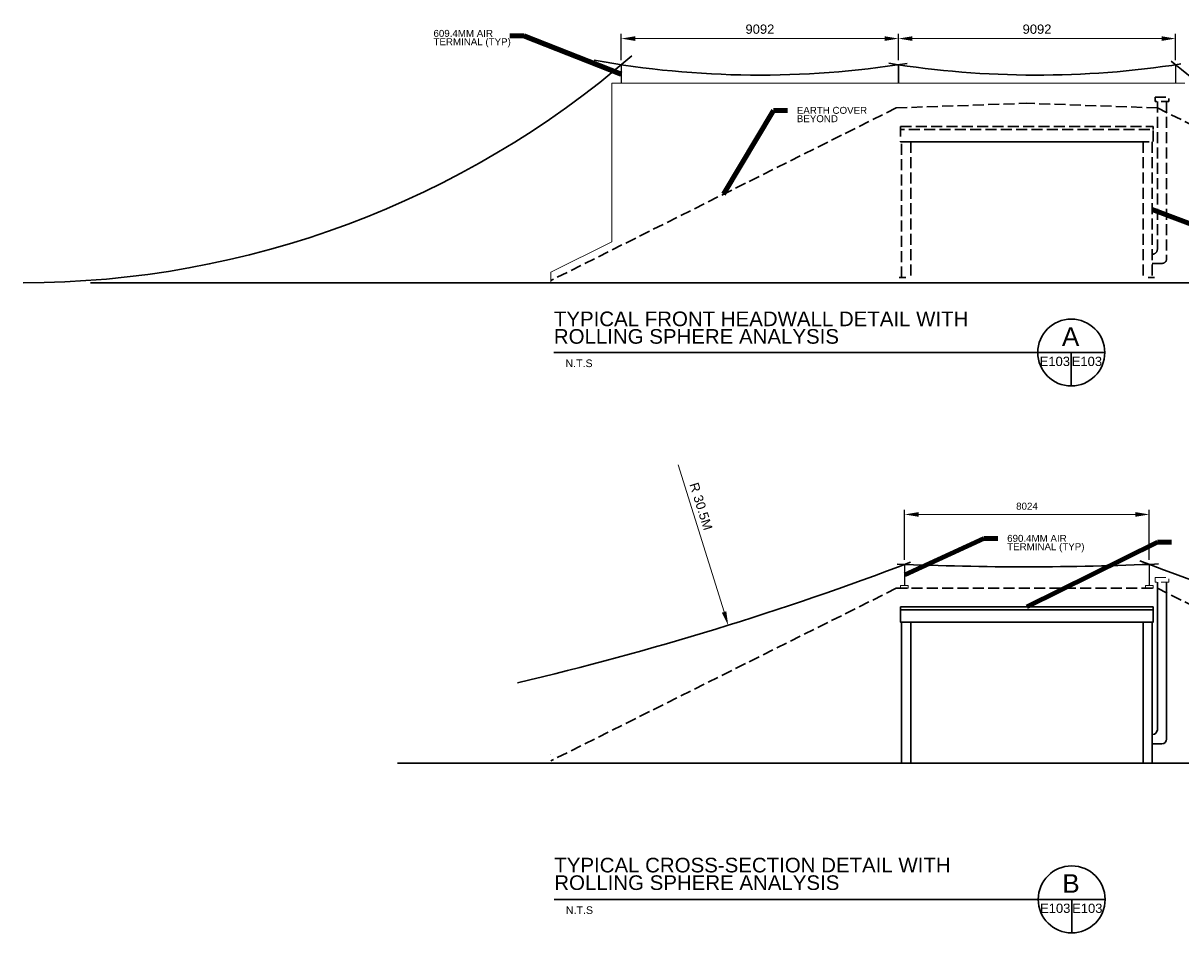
# Model space of a CAD drawing. Header units: inches. Extents: x 6618 to 8889, y -1054 to 435.
# Tile 1 of 2: x 6618 to 8113, y -771 to 405. Entities that reach past the tile are written whole.
import ezdxf

# ---------------------------------------------------------------- set-up
doc = ezdxf.new("R2010")
doc.units = ezdxf.units.IN
doc.header["$LTSCALE"] = 0.5
doc.header["$MEASUREMENT"] = 0
doc.linetypes.add('DGN Style 3', pattern=[39.6032, 28.288, -11.3152])
doc.layers.get('Defpoints').update_dxf_attribs({"lineweight": 0})
for name, color, linetype, lineweight in [('E-ANNO-TEXT', 7, 'Continuous', 0), ('G-ANNO-DIM', 1, 'Continuous', 0), ('G-ANNO-TEXT', 2, 'Continuous', 30), ('S-WALL-LOAD', 3, 'Continuous', 13)]:
    doc.layers.add(name, color=color, linetype=linetype, lineweight=lineweight)
doc.styles.add("_1 4 1'-0_0", font='arial.ttf')
doc.styles.add('Notes', font='arial.ttf', dxfattribs={"height": 0.098425})
doc.styles.add('TITLE 6.35', font='swissk.ttf', dxfattribs={"height": 250})
doc.styles.add('TITLE20', font='simplex.shx', dxfattribs={"height": 5000})
doc.dimstyles.new("1 4 1'-0", dxfattribs={"dimtxt": 12, "dimasz": 18, "dimexe": 6, "dimexo": 6, "dimgap": 6, "dimtad": 1, "dimdec": 0, "dimlfac": 25.4, "dimzin": 11, "dimdsep": 46, "dimtxsty": "_1 4 1'-0_0", "dimcen": 0.09, "dimclrd": 256, "dimadec": 4, "dimazin": 3, "dimtfac": 1, "dimtdec": 0, "dimtofl": 0, "dimtmove": 0, "dimatfit": 2, "dimfxl": 1, "dimfrac": 2, "dimtolj": 1, "dimtzin": 11, "dimlwd": -1, "dimarcsym": 0})

# ---------------------------------------------------------------- blocks, each defined once
blk = doc.blocks.new('*D7')
at = {"layer": 'Defpoints', "color": 0, "transparency": 16777216}
for p in [(7748.4, 385), (7390.4, 351.2), (7748.4, 351.2)]:
    blk.add_point(p, dxfattribs=at)
at = {"layer": 'G-ANNO-DIM', "color": 0, "lineweight": -2, "transparency": 16777216}
for p, q in [((7390.4, 357.2), (7390.4, 391)), ((7748.4, 357.2), (7748.4, 391))]:
    blk.add_line(p, q, dxfattribs=at)
at = {"layer": 'G-ANNO-DIM', "transparency": 16777216}
blk.add_line((7408.4, 385), (7730.4, 385), dxfattribs=at)
for points in [[(7408.4, 388), (7408.4, 382), (7390.4, 385)], [(7730.4, 388), (7730.4, 382), (7748.4, 385)]]:
    blk.add_solid(points, dxfattribs=at)
at = {"layer": 'G-ANNO-DIM', "color": 0, "transparency": 16777216, "insert": (7569.4, 397.1), "char_height": 12, "attachment_point": 5, "style": "_1 4 1'-0_0"}
blk.add_mtext('\\A1;\\H12;9092', dxfattribs=at)
blk = doc.blocks.new('*D6')
at = {"layer": 'Defpoints', "color": 0, "transparency": 16777216}
for p in [(8106.3, 385), (7748.4, 351.2), (8106.3, 351.2)]:
    blk.add_point(p, dxfattribs=at)
at = {"layer": 'G-ANNO-DIM', "color": 0, "lineweight": -2, "transparency": 16777216}
for p, q in [((7748.4, 357.2), (7748.4, 391)), ((8106.3, 357.2), (8106.3, 391))]:
    blk.add_line(p, q, dxfattribs=at)
at = {"layer": 'G-ANNO-DIM', "transparency": 16777216}
blk.add_line((7766.4, 385), (8088.3, 385), dxfattribs=at)
for points in [[(7766.4, 388), (7766.4, 382), (7748.4, 385)], [(8088.3, 388), (8088.3, 382), (8106.3, 385)]]:
    blk.add_solid(points, dxfattribs=at)
at = {"layer": 'G-ANNO-DIM', "color": 0, "transparency": 16777216, "insert": (7927.3, 397.1), "char_height": 12, "attachment_point": 5, "style": "_1 4 1'-0_0"}
blk.add_mtext('\\A1;\\H12;9092', dxfattribs=at)
blk = doc.blocks.new('*D9')
at = {"layer": 'Defpoints', "color": 0, "transparency": 16777216}
for p in [(8072.3, -229.9), (7756.3, -294.4), (8072.3, -294.4)]:
    blk.add_point(p, dxfattribs=at)
at = {"layer": 'G-ANNO-DIM', "color": 0, "lineweight": -2, "transparency": 16777216}
for p, q in [((7756.3, -288.4), (7756.3, -223.9)), ((8072.3, -288.4), (8072.3, -223.9))]:
    blk.add_line(p, q, dxfattribs=at)
at = {"layer": 'G-ANNO-DIM', "transparency": 16777216}
blk.add_line((7774.3, -229.9), (8054.3, -229.9), dxfattribs=at)
for points in [[(7774.3, -226.9), (7774.3, -232.9), (7756.3, -229.9)], [(8054.3, -226.9), (8054.3, -232.9), (8072.3, -229.9)]]:
    blk.add_solid(points, dxfattribs=at)
at = {"layer": 'G-ANNO-DIM', "color": 0, "transparency": 16777216, "insert": (7914.3, -219.3), "char_height": 9, "attachment_point": 5, "style": "_1 4 1'-0_0"}
blk.add_mtext('\\A1;\\H9;8024', dxfattribs=at)

msp = doc.modelspace()

# ---------------------------------------------------------------- linework, layer by layer
at = {"layer": 'E-ANNO-TEXT'}
for points in [[(7390.154, 327.199, 0), (7390.654, 327.199, 0), (7390.654, 351.199, 0), (7390.154, 351.199, 0)], [(7748.101, 327.199, 0), (7748.601, 327.199, 0), (7748.601, 351.199, 0), (7748.101, 351.199, 0)], [(8106.062, 327.199, 0), (8106.562, 327.199, 0), (8106.562, 351.199, 0), (8106.062, 351.199, 0)]]:
    msp.add_3dface(points, dxfattribs=at)
at = {"layer": 'E-ANNO-TEXT', "linetype": 'Continuous'}
for points in [[(7756.099, -321.592), (7756.572, -321.592), (7756.572, -294.411), (7756.099, -294.411)], [(8072.02, -321.592), (8072.493, -321.592), (8072.493, -294.411), (8072.02, -294.411)], [(7751.178, -325.275), (7761.02, -325.275), (7761.02, -321.592), (7751.178, -321.592)], [(8067.335, -325.275), (8077.178, -325.275), (8077.178, -321.592), (8067.335, -321.592)]]:
    msp.add_3dface(points, dxfattribs=at)
at = {"layer": 'E-ANNO-TEXT', "linetype": 'DGN Style 3'}
msp.add_3dface([(8079.678, -311.212, 0), (8097.678, -311.212, 0), (8097.678, -317.212, 0), (8079.678, -317.212, 0)], dxfattribs=at)
at = {"layer": 'G-ANNO-DIM'}
msp.add_line((7463.93, -165.889), (7523.118, -355.926), dxfattribs=at)
msp.add_solid([(7525.983, -355.034), (7520.254, -356.818), (7528.471, -373.112)], dxfattribs=at)
at = {"layer": 'G-ANNO-TEXT', "linetype": 'DGN Style 3'}
for p, q in [((7745.472, 295.427), (7914.178, 301.427)), ((8082.884, 295.427), (7914.178, 301.427)), ((8082.678, 303.49, 0), (8082.678, 112.49, 0)), ((8094.678, 303.49, 0), (8094.678, 100.49, 0)), ((7745.472, 295.427), (7299.414, 72.398)), ((8082.884, 295.427), (8528.942, 72.398)), ((7751.178, 271.427), (7751.178, 267.49)), ((7752.178, 76.49), (7752.178, 251.49, 0)), ((7752.178, 251.49), (7756.678, 251.49)), ((7764.178, 251.49, 0), (7764.178, 76.49, 0)), ((8064.178, 251.49, 0), (8064.178, 76.49, 0)), ((8076.178, 251.49, 0), (8076.178, 76.49, 0)), ((8076.678, 106.49, 0), (8076.178, 106.49, 0)), ((8088.678, 94.49, 0), (8076.178, 94.49, 0)), ((7757.678, 76.49), (7749.178, 76.49)), ((8070.678, 76.49), (8072.178, 76.49)), ((8070.678, 76.49), (8079.178, 76.49)), ((7745.472, -325.275), (7299.414, -548.304)), ((7745.472, -325.275), (8082.884, -325.275)), ((8082.884, -325.275), (8528.942, -548.304)), ((7751.178, -349.275), (7751.178, -353.212)), ((8088.678, -526.212, 0), (8076.178, -526.212, 0))]:
    msp.add_line(p, q, dxfattribs=at)
at = {"layer": 'G-ANNO-TEXT'}
for p, q in [((7758.178, 251.49, 0), (8070.178, 251.49, 0)), ((6704.754, 69.49), (8607.721, 69.49)), ((8014.754, -20.645, 4.883), (7303.32, -20.645, 4.883)), ((7971.524, -63.875, 4.883), (7971.524, -20.645, 4.883)), ((7101.551, -551.212), (8607.721, -551.212)), ((8015.277, -727.297, 4.883), (7303.844, -727.297, 4.883)), ((7972.048, -770.527, 4.883), (7972.048, -727.297, 4.883))]:
    msp.add_line(p, q, dxfattribs=at)
at = {"layer": 'G-ANNO-TEXT', "linetype": 'Continuous'}
for p, q in [((8082.678, -317.212, 0), (8082.678, -508.212, 0)), ((8094.678, -317.212, 0), (8094.678, -520.212, 0)), ((7752.178, -551.212, 0), (7752.178, -369.212, 0)), ((7752.178, -369.212), (7756.678, -369.212)), ((7758.178, -369.212, 0), (8070.178, -369.212, 0)), ((7764.178, -369.212, 0), (7764.178, -551.212, 0)), ((8064.178, -369.212, 0), (8064.178, -551.212, 0)), ((8076.178, -369.212, 0), (8076.178, -551.212, 0)), ((8076.678, -514.212, 0), (8076.178, -514.212, 0))]:
    msp.add_line(p, q, dxfattribs=at)
at = {"layer": 'G-ANNO-TEXT', "elevation": 0, "flags": 128}
msp.add_lwpolyline([(7378.154, 327.199), (7378.154, 327.199)], dxfattribs=at)
at = {"layer": 'G-ANNO-TEXT', "linetype": 'DGN Style 3', "flags": 128}
msp.add_lwpolyline([(7751.178, 271.427), (8077.178, 271.427), (8077.178, 267.49)], dxfattribs=at)
at = {"layer": 'G-ANNO-TEXT', "linetype": 'DGN Style 3', "elevation": 0, "flags": 128}
msp.add_lwpolyline([(7764.178, 251.49), (7751.178, 251.49), (7751.178, 267.49), (8077.178, 267.49), (8077.178, 251.49), (8064.178, 251.49)], dxfattribs=at)
at = {"layer": 'G-ANNO-TEXT', "linetype": 'Continuous', "flags": 128}
msp.add_lwpolyline([(7751.178, -349.275), (8077.178, -349.275), (8077.178, -353.212)], dxfattribs=at)
at = {"layer": 'G-ANNO-TEXT', "linetype": 'Continuous', "elevation": 0, "flags": 128}
msp.add_lwpolyline([(7764.178, -369.212), (7751.178, -369.212), (7751.178, -353.212), (8077.178, -353.212), (8077.178, -369.212), (8064.178, -369.212)], dxfattribs=at)
at = {"layer": 'G-ANNO-TEXT', "extrusion": (0, 0, -1)}
msp.add_arc((-6617.914, 1269.49, 0), 1200, 229.068828, 270, dxfattribs=at)
at = {"layer": 'G-ANNO-TEXT'}
for centre, radius, start, end in [((8866.386, 1279.793, 0), 1200, 230.353257, 243.393538), ((7299.414, 80.097, 0), 0.0000394, 116.477229, 180), ((7971.524, -20.645, 4.883), 43.23, 0, 359.999994), ((7299.414, -540.605, 0), 0.0000394, 116.477229, 180), ((7972.048, -727.297, 4.883), 43.23, 0, 359.999994)]:
    msp.add_arc(centre, radius, start, end, dxfattribs=at)
at = {"layer": 'G-ANNO-TEXT', "linetype": 'DGN Style 3', "extrusion": (0, 0, -1)}
for centre in [(-8076.678, 112.49, 0), (-8088.678, 100.49, 0)]:
    msp.add_arc(centre, 6, 180, 270, dxfattribs=at)
at = {"layer": 'G-ANNO-TEXT', "linetype": 'Continuous', "extrusion": (0, 0, -1)}
for centre, radius, start, end in [((-6357.726, 3385.796), 3937.008, 249.074343, 256.809167), ((-8076.678, -508.212, 0), 6, 180, 270), ((-8088.678, -520.212, 0), 6, 180, 270)]:
    msp.add_arc(centre, radius, start, end, dxfattribs=at)
at = {"layer": 'G-ANNO-TEXT', "linetype": 'Continuous'}
for centre, start, end in [((7914.296, 3639.427), 267.561372, 272.474646), ((9470.866, 3385.796), 249.000882, 256.612259)]:
    msp.add_arc(centre, 3937.008, start, end, dxfattribs=at)
at = {"layer": 'G-ANNO-TEXT'}
for centre, major_axis, ratio, start_param, end_param in [((7569.381, 1537.786, 0), (1200.351, 0), 0.99970763, 4.53327906, 4.8714548), ((7927.331, 1537.767, 0), (0, -1200), 0.99968664, 6.12308721, 6.43848621)]:
    msp.add_ellipse(centre, major_axis=major_axis, ratio=ratio, start_param=start_param, end_param=end_param, dxfattribs=at)
at = {"layer": 'G-ANNO-TEXT', "linetype": 'DGN Style 3'}
msp.add_3dface([(8079.678, 309.49, 0), (8097.678, 309.49, 0), (8097.678, 303.49, 0), (8079.678, 303.49, 0)], dxfattribs=at)
at = {"layer": 'S-WALL-LOAD'}
for p, q in [((7378.154, 327.199, 0), (8118.312, 327.199, 0)), ((7378.154, 122.528, 0), (7378.154, 327.199, 0)), ((7299.414, 83.309, 0), (7378.154, 122.528, 0)), ((7299.414, 69.49, 0), (7299.414, 83.309, 0))]:
    msp.add_line(p, q, dxfattribs=at)

# ---------------------------------------------------------------- texts
at = {"layer": 'G-ANNO-DIM', "char_height": 9, "attachment_point": 1, "line_spacing_factor": 0.72, "style": 'Notes'}
for s, insert in [('609.4MM AIR \\PTERMINAL (TYP)', (7147.841, 396.226, 0)), ('EARTH COVER \\PBEYOND', (7617.084, 296.787))]:
    msp.add_mtext(s, dxfattribs=dict(at, insert=insert))
at = {"layer": 'G-ANNO-DIM', "insert": (7493.313, -219.436), "char_height": 12, "attachment_point": 5, "rotation": 287.299666, "style": "_1 4 1'-0_0"}
msp.add_mtext('\\A1;R 30.5M', dxfattribs=at)
at = {"layer": 'G-ANNO-DIM', "linetype": 'Continuous', "insert": (7888.728, -256.246), "char_height": 9, "attachment_point": 1, "line_spacing_factor": 0.72, "style": 'Notes'}
msp.add_mtext('690.4MM AIR\\PTERMINAL (TYP)', dxfattribs=at)
at = {"layer": 'G-ANNO-TEXT', "color": 7, "linetype": 'Continuous', "lineweight": 13, "char_height": 18.89763, "attachment_point": 1, "line_spacing_factor": 0.72, "style": 'TITLE 6.35'}
for s, insert, width in [('\\fArial|b0|i0|c00|p39;TYPICAL FRONT HEADWALL DETAIL WITH ROLLING SPHERE ANALYSIS', (7303.32, 32.299, 4.883), 544.17125), ('\\fArial|b0|i0|c00|p39;TYPICAL CROSS-SECTION DETAIL WITH ROLLING SPHERE ANALYSIS', (7303.844, -673.525, 4.883), 572.12506)]:
    msp.add_mtext(s, dxfattribs=dict(at, insert=insert, width=width))
at = {"layer": 'G-ANNO-TEXT', "color": 7, "linetype": 'Continuous', "lineweight": 0, "line_spacing_factor": 0.72}
for s, insert, char_height, attachment_point, style in [('\\fArial|b0|i0|c00|p39;A', (7970.66, -0.048, 4.883), 23.99999, 5, 'TITLE20'), ('N.T.S', (7318.249, -29.659, 4.883), 9.8425, 1, 'Notes'), ('\\fArial|b0|i0|c00|p39;E103', (7950.272, -38.29, 4.883), 12, 8, 'TITLE20'), ('\\fArial|b0|i0|c00|p39;E103', (7991.685, -38.29, 4.883), 12, 8, 'TITLE20'), ('\\fArial|b0|i0|c00|p39;B', (7971.183, -706.701, 4.883), 23.99999, 5, 'TITLE20'), ('N.T.S', (7318.773, -736.311, 4.883), 9.8425, 1, 'Notes'), ('\\fArial|b0|i0|c00|p39;E103', (7950.796, -744.943, 4.883), 12, 8, 'TITLE20'), ('\\fArial|b0|i0|c00|p39;E103', (7992.209, -744.943, 4.883), 12, 8, 'TITLE20')]:
    msp.add_mtext(s, dxfattribs=dict(at, insert=insert, char_height=char_height, attachment_point=attachment_point, style=style))

# ---------------------------------------------------------------- dimensions: what is measured, and where the dimension line sits
at = {"layer": 'G-ANNO-DIM'}
for base, p1, p2, picture, middle in [((7748.351, 384.952, 0), (7390.404, 351.199, 0), (7748.351, 351.199, 0), '*D7', (7569.378, 397.079, 0)), ((8106.312, 384.952, 0), (7748.351, 351.199, 0), (8106.312, 351.199, 0), '*D6', (7927.332, 397.079, 0))]:
    dim = msp.add_linear_dim(base=base, p1=p1, p2=p2, text='\\H12;<>', dimstyle="1 4 1'-0", dxfattribs=at)
    dim.commit()
    dim.dimension.update_dxf_attribs({"geometry": picture, "text_midpoint": middle})
dim = msp.add_linear_dim(base=(8072.257, -229.887), p1=(7756.335, -294.411), p2=(8072.257, -294.411), text='\\H9;<>', dimstyle="1 4 1'-0", override={"dimtxt": 9}, dxfattribs=at)
dim.commit()
dim.dimension.update_dxf_attribs({"geometry": '*D9', "text_midpoint": (7914.296, -219.291)})

# ---------------------------------------------------------------- leaders
at = {"layer": 'G-ANNO-DIM', "annotation_type": 0, "has_hookline": 1}
for points, hookline_direction, text_width in [([(7390.154, 339.199, 0), (7264.449, 388.631, 0), (7246.449, 388.631, 0)], 1, 99.141), ([(7522.443, 183.913), (7587.084, 292.133), (7605.084, 292.133)], 0, 89.662), ([(8076.178, 163.99, 0), (8179.486, 125.111, 0), (8197.486, 125.111, 0)], 0, 138.763), ([(7756.572, -308.001), (7858.728, -260.839), (7876.728, -260.839)], 0, 99.141), ([(7914.178, -349.275), (8082.778, -265.852), (8100.778, -265.852)], 0, 76.291)]:
    msp.add_leader(points, dimstyle="1 4 1'-0", override={"dimgap": 12, "dimtad": 0, "dimclrd": 0, "dimlwd": 65534}, dxfattribs=dict(at, hookline_direction=hookline_direction, text_width=text_width))

doc.saveas('drawing.dxf')
